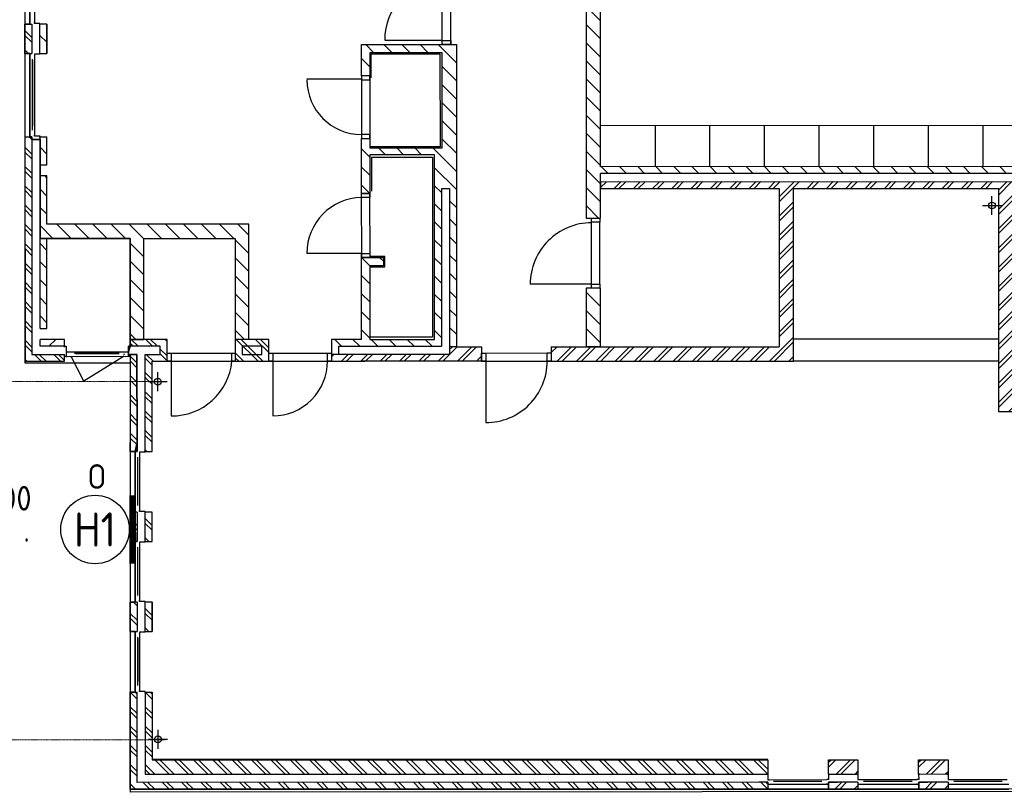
# Model space of a CAD drawing. Header units: metres. Extents: x -270273 to 328371, y -146885 to 591473.
# Tile 4 of 256: x -170841 to -156452, y -46039 to -34775. Entities that reach past the tile are written whole.
import ezdxf
from ezdxf.enums import TextEntityAlignment as Align

# ---------------------------------------------------------------- set-up
doc = ezdxf.new("R2010")
doc.units = ezdxf.units.M
doc.linetypes.add('RI-AWZI_TERREINRIOLERING', pattern=[19.8, 6, -1.8, 2.4, -1.8, 1.8, -1.8, 2.4, -1.8])
doc.layers.get('0').update_dxf_attribs({"color": 151})
doc.layers.add('B-ME-IE-VERLICHTING-G', color=253, linetype='Continuous')
doc.layers.add('B-XX-OG-BEBOUWING-G', color=1, linetype='Continuous')
doc.layers.add('B-XX-RI-AWZI_TERREINRIOLERING-G', color=211, linetype='RI-AWZI_TERREINRIOLERING', lineweight=18)
doc.styles.add('BURO-018', font='Isocp.shx', dxfattribs={"height": 360})
doc.styles.add('BURO-025', font='Isocp.shx', dxfattribs={"height": 500})

# ---------------------------------------------------------------- blocks, each defined once
blk = doc.blocks.new('E00172')
at = {"color": 0, "linetype": 'Continuous', "const_width": 0.5}
blk.add_lwpolyline([(-2.5, 0.75), (2.5, 0.75)], dxfattribs=at)
at = {"color": 0, "linetype": 'Continuous'}
blk.add_circle((0, 3.5), 2.5, dxfattribs=at)
at = {"color": 0, "linetype": 'Continuous', "style": 'BURO-018'}
for tag, p in [('E_GKAST', (0, 11.5)), ('E_GROEP', (0, 8.5)), ('E_SGROEP', (4.5, 8.5)), ('E_ARMCODE', (0, 3.5)), ('E_SLET', (4.5, 2.5))]:
    blk.add_attdef(tag, text='', height=1.8, dxfattribs=at).set_placement(p, align=Align.MIDDLE)

msp = doc.modelspace()

# ---------------------------------------------------------------- hatches: boundary and pattern name
at = {"layer": 'B-XX-OG-BEBOUWING-G'}
h = msp.add_hatch(dxfattribs=at)
h.set_pattern_fill('T,_O', color=256, scale=59.852362, angle=90.01238424)
h.set_pattern_definition([(135.0124, (-158309.58, -34868.81), (-132.228, -132.285), [])])
h.paths.add_polyline_path([(-162353.9962, -37673.85), (-162354.1368, -37023.296), (-154054.6094, -37021.5021), (-154054.631, -36921.7481), (-162354.1583, -36923.5421), (-162355.2084, -32065.5254), (-162564.6916, -32065.5707), (-162563.4794, -37673.8954)])
h = msp.add_hatch(dxfattribs=at)
h.set_pattern_fill('10300013,O', color=256, scale=99753.937, angle=180.01238424)
h.set_pattern_definition([(315.01, (-170713.94, -35054.96), (141.04, 141.1), []), (315.01, (-170643.4, -35054.95), (141.04, 141.1), [])])
h.paths.add_polyline_path([(-170763.773, -35269.4443), (-170664.019, -35269.4228), (-170664.1117, -34840.4809), (-170763.8657, -34840.5024)])
h = msp.add_hatch(dxfattribs=at)
h.set_pattern_fill('T,_O', color=256, scale=59.852362, angle=90.01238424)
h.set_pattern_definition([(135.01, (-170494.48, -35054.92), (-132.23, -132.28), [])])
h.paths.add_polyline_path([(-170544.3143, -35269.3969), (-170444.5604, -35269.3753), (-170444.6531, -34840.4335), (-170544.407, -34840.455)])
h = msp.add_hatch(dxfattribs=at)
h.set_pattern_fill('T,_O', color=256, scale=59.852362, angle=90.01238424)
h.set_pattern_definition([(135.012, (-165371.61, -37403.38), (-132.228, -132.285), [])])
h.paths.add_polyline_path([(-165726.1287, -35594.7855), (-165726.2012, -35259.1109), (-164668.8095, -35258.8824), (-164668.5089, -36649.7189), (-165725.9006, -36649.9475), (-165725.9303, -36512.5217), (-165845.6351, -36512.5475), (-165845.4618, -37314.0679), (-165725.7571, -37314.042), (-165725.8791, -36749.7014), (-164778.2167, -36749.4966), (-164777.6335, -39447.8406), (-165725.2958, -39448.0453), (-165725.5287, -38370.7029), (-165526.0208, -38370.6597), (-165526.0467, -38250.955), (-165845.2593, -38251.024), (-165845.0006, -39448.0713), (-166084.41, -39448.123), (-166283.9179, -39448.1661), (-166283.8704, -39667.6248), (-166184.1165, -39667.6032), (-166184.1424, -39547.8985), (-164677.858, -39547.5729), (-164678.356, -37243.257), (-164558.6513, -37243.2311), (-164558.1511, -39557.5224), (-164458.3971, -39557.5009), (-164459.3521, -35139.1324), (-165845.9318, -35139.4321), (-165845.8334, -35594.8113)])
h = msp.add_hatch(dxfattribs=at)
h.set_pattern_fill('10300013,O', color=256, scale=99753.937, angle=180.01238424)
h.set_pattern_definition([(315.012, (-170473.87, -38127.33), (141.043, 141.104), []), (315.012, (-170403.33, -38127.32), (141.043, 141.104), [])])
h.paths.add_polyline_path([(-170663.0682, -39668.5713), (-170663.756, -36486.4208), (-170763.5099, -36486.4423), (-170762.8005, -39768.3468), (-170184.2277, -39768.2218), (-170184.2493, -39668.4678)])
h = msp.add_hatch(dxfattribs=at)
h.set_pattern_fill('T,_O', color=256, scale=59.852362, angle=270.01238424)
h.set_pattern_definition([(315.01, (-170494.13, -36690.88), (132.23, 132.28), [])])
h.paths.add_polyline_path([(-170444.2973, -36486.3734), (-170544.0512, -36486.3949), (-170543.9628, -36895.3861), (-170444.2089, -36895.3645)])
h = msp.add_hatch(dxfattribs=at)
h.set_pattern_fill('T,_O', color=256, scale=59.852362, angle=90.01238424)
h.set_pattern_definition([(135.012, (-169017.43, -38251.71), (-132.228, -132.285), [])])
h.paths.add_polyline_path([(-170543.4454, -39289.4805), (-170443.6914, -39289.4589), (-170443.976, -37972.707), (-169226.978, -37972.4439), (-169226.6589, -39448.8022), (-169027.1511, -39448.759), (-169027.4702, -37972.4008), (-167690.7675, -37972.1119), (-167690.4483, -39448.4701), (-167490.9405, -39448.427), (-167491.3049, -37762.5855), (-170444.0213, -37763.2237), (-170444.1744, -37054.9708), (-170543.9283, -37054.9923), (-170543.7731, -37773.2207)])
h = msp.add_hatch(dxfattribs=at)
h.set_pattern_fill('10300013,O', color=256, scale=99753.937, angle=270.01238424)
h.set_pattern_definition([(45.0124, (-157924.91, -39007.44), (-141.104, 141.043), []), (45.0124, (-157924.93, -38936.9), (-141.104, 141.043), [])])
h.paths.add_polyline_path([(-159530.5075, -39765.919), (-159531.053, -37242.1445), (-156538.435, -37241.4976), (-156537.7299, -40503.4513), (-152986.4898, -40502.6837), (-152986.41, -40871.7732), (-152776.9268, -40871.728), (-152777.1165, -39993.8933), (-152876.8705, -39993.9149), (-152876.8058, -40293.1767), (-156328.2919, -40293.9227), (-156328.9517, -37241.4523), (-152877.4656, -37240.7063), (-152877.2758, -38118.5409), (-152777.5219, -38118.5194), (-152777.7332, -37140.9308), (-162354.1109, -37143.0007), (-162354.0893, -37242.7546), (-159740.5363, -37242.1897), (-159740.036, -39556.481), (-163072.3726, -39557.2013), (-163072.3273, -39766.6845)])
h = msp.add_hatch(dxfattribs=at)
h.set_pattern_fill('T,_O', color=256, scale=59.852362, angle=90.01238424)
h.set_pattern_definition([(135.01, (-162458.42, -39129.2), (-132.23, -132.285), [])])
h.paths.add_polyline_path([(-162563.0724, -39557.0912), (-162353.5891, -39557.0459), (-162353.7741, -38701.3156), (-162563.2573, -38701.3609)])
h = msp.add_hatch(dxfattribs=at)
h.set_pattern_fill('T,_O', color=256, scale=59.852362, angle=180.01238424)
h.set_pattern_definition([(225.01, (-170363.84, -39498.92), (132.28, -132.23), [])])
h.paths.add_polyline_path([(-170543.4109, -39449.0868), (-170543.3893, -39548.8407), (-170184.2752, -39548.7631), (-170184.2967, -39449.0091)])
h = msp.add_hatch(dxfattribs=at)
h.set_pattern_fill('10300013,O', color=256, scale=99753.937, angle=360.01238424)
h.set_pattern_definition([(135.012, (-168957.15, -40266.73), (-141.043, -141.104), []), (135.012, (-169027.68, -40266.74), (-141.043, -141.104), [])])
h.paths.add_polyline_path([(-168907.3773, -39767.9457), (-168687.9187, -39767.8983), (-168687.9877, -39448.6857), (-168907.4463, -39448.7332), (-169226.6589, -39448.8022), (-169226.6374, -39548.5561), (-168787.7201, -39548.4612), (-168787.6942, -39668.166), (-169007.1528, -39668.2134), (-169006.8467, -41084.7193), (-168907.0927, -41084.6977)])
h = msp.add_hatch(dxfattribs=at)
h.set_pattern_fill('10300013,O', color=256, scale=99753.937, angle=360.01238424)
h.set_pattern_definition([(135.01, (-167446.02, -39608.02), (-141.04, -141.1), []), (135.01, (-167516.55, -39608.04), (-141.04, -141.1), [])])
h.paths.add_polyline_path([(-167201.6541, -39448.3645), (-167490.9405, -39448.427), (-167690.4483, -39448.4701), (-167690.3793, -39767.6827), (-167201.5851, -39767.5771)])
h = msp.add_hatch(dxfattribs=at)
h.set_pattern_fill('10300013,O', color=256, scale=99753.937, angle=90.01238424)
h.set_pattern_definition([(225.012, (-165186.86, -39662.4), (141.104, -141.043), []), (225.012, (-165186.84, -39732.94), (141.104, -141.043), [])])
h.paths.add_polyline_path([(-164458.3971, -39557.5009), (-164558.1511, -39557.5224), (-164558.1274, -39667.2517), (-166283.8704, -39667.6248), (-166283.8489, -39767.3787), (-165795.0546, -39767.2731), (-164089.8174, -39766.9045), (-164089.8627, -39557.4212)])
h = msp.add_hatch(dxfattribs=at)
h.set_pattern_fill('10300013,O', color=256, scale=99753.937, angle=180.01238424)
h.set_pattern_definition([(315.012, (-169176.58, -40376.5), (141.043, 141.104), []), (315.012, (-169106.05, -40376.49), (141.043, 141.104), [])])
h.paths.add_polyline_path([(-169226.3053, -41084.7667), (-169126.5514, -41084.7451), (-169126.8576, -39668.2393), (-169226.6115, -39668.2608)])
h = msp.add_hatch(dxfattribs=at)
h.set_pattern_fill('10300013,O', color=256, scale=99753.937, angle=180.01238424)
h.set_pattern_definition([(315.01, (-169176.2, -42187.04), (141.04, 141.1), []), (315.01, (-169105.65, -42187.02), (141.04, 141.1), [])])
h.paths.add_polyline_path([(-169226.0207, -42401.5186), (-169126.2668, -42401.4971), (-169126.3595, -41972.5551), (-169226.1134, -41972.5767)])
h = msp.add_hatch(dxfattribs=at)
h.set_pattern_fill('10300013,O', color=256, scale=99753.937, angle=180.01238424)
h.set_pattern_definition([(315.01, (-168956.73, -42186.99), (141.04, 141.1), []), (315.01, (-168886.2, -42186.97), (141.04, 141.1), [])])
h.paths.add_polyline_path([(-169006.5621, -42401.4712), (-168906.8081, -42401.4496), (-168906.9008, -41972.5077), (-169006.6548, -41972.5293)])
h = msp.add_hatch(dxfattribs=at)
h.set_pattern_fill('10300013,O', color=256, scale=99753.937, angle=360.01238424)
h.set_pattern_definition([(135.01, (-169175.9, -43503.79), (-141.04, -141.1), []), (135.01, (-169246.44, -43503.8), (-141.04, -141.1), [])])
h.paths.add_polyline_path([(-169225.7361, -43718.2705), (-169125.9822, -43718.249), (-169126.0749, -43289.3071), (-169225.8288, -43289.3287)])
h = msp.add_hatch(dxfattribs=at)
h.set_pattern_fill('10300013,O', color=256, scale=99753.937, angle=180.01238424)
h.set_pattern_definition([(315.01, (-168956.45, -43503.74), (141.04, 141.1), []), (315.01, (-168885.91, -43503.73), (141.04, 141.1), [])])
h.paths.add_polyline_path([(-169006.2775, -43718.2232), (-168906.5235, -43718.2016), (-168906.6162, -43289.2597), (-169006.3702, -43289.2812)])
h = msp.add_hatch(dxfattribs=at)
h.set_pattern_fill('10300013,O', color=256, scale=99753.937, angle=180.01238424)
h.set_pattern_definition([(315.0124, (-164566.88, -45313.33), (141.043, 141.104), []), (315.0124, (-164496.35, -45313.31), (141.043, 141.104), [])])
h.paths.add_polyline_path([(-169125.5057, -45922.8109), (-169125.7903, -44606.059), (-169225.5442, -44606.0806), (-169225.238, -46022.5865), (-159908.2205, -46020.5726), (-159908.2421, -45920.8187)])
h = msp.add_hatch(dxfattribs=at)
h.set_pattern_fill('10300013,O', color=256, scale=99753.937, angle=180.01238424)
h.set_pattern_definition([(315.0124, (-164457.18, -45203.57), (141.043, 141.104), []), (315.0124, (-164386.64, -45203.56), (141.043, 141.104), [])])
h.paths.add_polyline_path([(-169005.8268, -45803.0804), (-159908.268, -45801.114), (-159908.3133, -45591.6307), (-168906.1182, -45593.5755), (-168906.3316, -44606.0116), (-169006.0856, -44606.0332)])
h = msp.add_hatch(dxfattribs=at)
h.set_pattern_fill('10300013,O', color=256, scale=99753.937, angle=90.01238424)
h.set_pattern_definition([(225.01, (-158806, -45696.13), (141.1, -141.04), []), (225.01, (-158806, -45766.67), (141.1, -141.04), [])])
h.paths.add_polyline_path([(-159020.5032, -45591.4388), (-159020.458, -45800.9221), (-158591.516, -45800.8293), (-158591.5613, -45591.3461)])
h = msp.add_hatch(dxfattribs=at)
h.set_pattern_fill('10300013,O', color=256, scale=99753.937, angle=90.01238424)
h.set_pattern_definition([(225.01, (-157489.26, -45695.85), (141.1, -141.04), []), (225.01, (-157489.24, -45766.39), (141.1, -141.04), [])])
h.paths.add_polyline_path([(-157703.7513, -45591.1542), (-157703.706, -45800.6375), (-157274.7641, -45800.5448), (-157274.8094, -45591.0615)])
h = msp.add_hatch(dxfattribs=at)
h.set_pattern_fill('10300013,O', color=256, scale=99753.937, angle=270.01238424)
h.set_pattern_definition([(45.01, (-158805.95, -45970.46), (-141.1, 141.04), []), (45.01, (-158805.97, -45899.92), (-141.1, 141.04), [])])
h.paths.add_polyline_path([(-159020.4321, -45920.6268), (-159020.4105, -46020.3808), (-158591.4686, -46020.288), (-158591.4902, -45920.5341)])
h = msp.add_hatch(dxfattribs=at)
h.set_pattern_fill('10300013,O', color=256, scale=99753.937, angle=270.01238424)
h.set_pattern_definition([(45.01, (-157489.2, -45970.17), (-141.1, 141.04), []), (45.01, (-157489.21, -45899.64), (-141.1, 141.04), [])])
h.paths.add_polyline_path([(-157703.6802, -45920.3422), (-157703.6586, -46020.0961), (-157274.7167, -46020.0034), (-157274.7382, -45920.2495)])

# ---------------------------------------------------------------- linework, layer by layer
for p, q in [((-162564.6916, -32065.5707), (-162563.4794, -37673.8954)), ((-162354.1583, -36923.5421), (-162355.2084, -32065.5254)), ((-170691.8285, -33623.4888), (-170691.5655, -34840.4868)), ((-170691.5655, -34840.4868), (-170691.8285, -33623.4888)), ((-170626.9886, -33648.4133), (-170626.7363, -34815.5343)), ((-164668.8354, -35139.1777), (-164669.0467, -34161.5891)), ((-164539.1553, -35139.1497), (-164539.3666, -34161.5611)), ((-170691.5701, -34819.2133), (-170691.5727, -34806.9748)), ((-170626.7331, -34830.4974), (-170626.7363, -34815.5343)), ((-170763.8657, -34840.5024), (-170664.1117, -34840.4809)), ((-170763.8657, -34840.5024), (-170691.5655, -34840.4868)), ((-170763.8657, -34840.5024), (-170763.773, -35269.4443)), ((-170763.773, -35269.4443), (-170763.8657, -34840.5024)), ((-170664.1117, -34840.4809), (-170664.019, -35269.4228)), ((-170544.4092, -34830.4796), (-170626.7331, -34830.4974)), ((-170557.1752, -34840.4578), (-170544.407, -34840.455)), ((-170544.407, -34840.455), (-170544.4092, -34830.4796)), ((-170444.6531, -34840.4335), (-170544.407, -34840.455)), ((-170544.3143, -35269.3969), (-170544.407, -34840.455)), ((-170444.6531, -34840.4335), (-170444.5604, -35269.3753)), ((-170444.5604, -35269.3753), (-170444.6531, -34840.4335)), ((-164668.8484, -35079.3253), (-165506.7814, -35079.5064)), ((-165845.9318, -35139.4321), (-164459.3521, -35139.1324)), ((-165845.8334, -35594.8113), (-165845.9318, -35139.4321)), ((-164459.3521, -35139.1324), (-164458.3971, -39557.5009)), ((-170763.773, -35269.4443), (-170664.019, -35269.4228)), ((-170691.4727, -35269.4287), (-170763.773, -35269.4443)), ((-170691.4727, -35269.4287), (-170691.2097, -36486.4267)), ((-170691.2097, -36486.4267), (-170691.4727, -35269.4287)), ((-170691.4682, -35290.7023), (-170691.4655, -35302.9408)), ((-170651.6333, -36389.4471), (-170651.8574, -35352.9686)), ((-170651.8545, -35366.3913), (-170651.6469, -36326.8301)), ((-170544.3121, -35279.3723), (-170626.6361, -35279.3901)), ((-170626.6361, -35279.3901), (-170626.6328, -35294.3532)), ((-170626.6328, -35294.3532), (-170626.3806, -36461.4742)), ((-170557.0825, -35269.3997), (-170544.3143, -35269.3969)), ((-170544.3143, -35269.3969), (-170444.5604, -35269.3753)), ((-170544.3143, -35269.3969), (-170544.3121, -35279.3723)), ((-164668.8095, -35258.8824), (-165726.2012, -35259.1109)), ((-165726.2012, -35259.1109), (-165726.1287, -35594.7855)), ((-164668.5089, -36649.7189), (-164668.8095, -35258.8824)), ((-165845.8226, -35644.6883), (-166643.8541, -35644.8608)), ((-165726.1287, -35594.7855), (-165845.8334, -35594.8113)), ((-165845.829, -35615.2734), (-165845.6351, -36512.5475)), ((-165726.1243, -35615.2476), (-165725.9303, -36512.5217)), ((-154004.8834, -36323.2137), (-162354.2877, -36325.0184)), ((-161556.2562, -36324.8459), (-161556.1269, -36923.3695)), ((-160758.2248, -36324.6734), (-160758.0954, -36923.197)), ((-159960.1933, -36324.501), (-159960.0639, -36923.0245)), ((-159162.1618, -36324.3285), (-159162.0324, -36922.8521)), ((-158364.1303, -36324.156), (-158364.001, -36922.6796)), ((-157566.0988, -36323.9835), (-157565.9695, -36922.5071)), ((-156768.0674, -36323.811), (-156767.938, -36922.3346)), ((-170763.5099, -36486.4423), (-170762.8005, -39768.3468)), ((-170691.2143, -36465.1532), (-170691.2169, -36452.9147)), ((-170663.756, -36486.4208), (-170691.2097, -36486.4267)), ((-170663.7469, -36528.3175), (-170663.756, -36486.4208)), ((-170544.0422, -36528.2916), (-170663.7469, -36528.3175)), ((-170626.3773, -36476.4373), (-170626.3806, -36461.4742)), ((-170544.0534, -36476.4195), (-170626.3773, -36476.4373)), ((-170556.8195, -36486.3977), (-170544.0512, -36486.3949)), ((-170544.0512, -36486.3949), (-170544.0534, -36476.4195)), ((-170543.9628, -36895.3861), (-170544.0512, -36486.3949)), ((-170543.73, -37972.7286), (-170544.0422, -36528.2916)), ((-170444.2089, -36895.3645), (-170444.2973, -36486.3734)), ((-165845.6351, -36512.5475), (-165725.9303, -36512.5217)), ((-165845.4618, -37314.0679), (-165845.6351, -36512.5475)), ((-165725.9303, -36512.5217), (-165725.9006, -36649.9475)), ((-165725.9006, -36649.9475), (-164668.5089, -36649.7189)), ((-164778.2167, -36749.4966), (-165725.8791, -36749.7014)), ((-165725.8791, -36749.7014), (-165725.7571, -37314.042)), ((-164777.6335, -39447.8406), (-164778.2167, -36749.4966)), ((-170543.9628, -36895.3861), (-170444.2089, -36895.3645)), ((-154054.631, -36921.7481), (-162354.1583, -36923.5421)), ((-170543.9283, -37054.9923), (-170444.1744, -37054.9708)), ((-170543.7731, -37773.2207), (-170543.9283, -37054.9923)), ((-170444.0213, -37763.2237), (-170444.1744, -37054.9708)), ((-154054.6094, -37021.5021), (-162354.1368, -37023.296)), ((-162353.9962, -37673.85), (-162354.1368, -37023.296)), ((-164678.356, -37243.257), (-164558.6513, -37243.2311)), ((-164678.356, -37243.257), (-164677.858, -39547.5729)), ((-164558.6513, -37243.2311), (-164558.1511, -39557.5224)), ((-162354.1109, -37143.0007), (-152777.7332, -37140.9308)), ((-162354.1109, -37143.0007), (-162354.0893, -37242.7546)), ((-162354.0893, -37242.7546), (-159740.5363, -37242.1897)), ((-159740.5363, -37242.1897), (-159740.036, -39556.481)), ((-159531.053, -37242.1445), (-156538.435, -37241.4976)), ((-159530.5075, -39765.919), (-159531.053, -37242.1445)), ((-156538.435, -37241.4976), (-156537.7299, -40503.4513)), ((-165848.8676, -37327.7093), (-165845.2593, -38251.024)), ((-165725.7571, -37314.042), (-165845.4618, -37314.0679)), ((-165729.1628, -37327.6834), (-165725.5546, -38250.9982)), ((-156633.1174, -37629.0243), (-156633.1771, -37352.7816)), ((-156771.2686, -37490.9328), (-156495.0259, -37490.8731)), ((-162563.4794, -37673.8954), (-162353.9962, -37673.85)), ((-170543.4454, -39289.4805), (-170543.7731, -37773.2207)), ((-167491.3049, -37762.5855), (-170444.0213, -37763.2237)), ((-167490.9405, -39448.427), (-167491.3049, -37762.5855)), ((-162483.4671, -38641.4913), (-162483.6633, -37733.7305)), ((-162363.7624, -38641.4654), (-162363.9586, -37733.7046)), ((-169226.978, -37972.4439), (-170543.73, -37972.7286)), ((-170443.976, -37972.707), (-169226.978, -37972.4439)), ((-170443.6914, -39289.4589), (-170443.976, -37972.707)), ((-169226.978, -37972.4439), (-169226.6589, -39448.8022)), ((-169226.6589, -39448.8022), (-169226.978, -37972.4439)), ((-169027.4702, -37972.4008), (-167690.7675, -37972.1119)), ((-169027.1511, -39448.759), (-169027.4702, -37972.4008)), ((-167690.7675, -37972.1119), (-167690.4483, -39448.4701)), ((-165845.2722, -38191.1717), (-166643.3037, -38191.3442)), ((-165845.2593, -38251.024), (-165526.0467, -38250.955)), ((-165845.0006, -39448.0713), (-165845.2593, -38251.024)), ((-165526.0467, -38250.955), (-165526.0208, -38370.6597)), ((-165526.0208, -38370.6597), (-165725.5287, -38370.7029)), ((-165725.5287, -38370.7029), (-165725.2958, -39448.0453)), ((-162483.4671, -38641.4913), (-163381.2525, -38641.6853)), ((-162353.7741, -38701.3156), (-162563.2573, -38701.3609)), ((-162563.2573, -38701.3609), (-162563.0724, -39557.0912)), ((-162353.5891, -39557.0459), (-162353.7741, -38701.3156)), ((-170543.4454, -39289.4805), (-170443.6914, -39289.4589)), ((-170184.2967, -39449.0091), (-170543.4109, -39449.0868)), ((-170543.3893, -39548.8407), (-170543.4109, -39449.0868)), ((-170184.2752, -39548.7631), (-170543.3893, -39548.8407)), ((-170184.2752, -39548.7631), (-170184.2967, -39449.0091)), ((-170184.2752, -39548.7631), (-170159.3367, -39548.7577)), ((-170184.2724, -39561.5313), (-170184.2752, -39548.7631)), ((-170159.3367, -39548.7577), (-170159.3189, -39631.0816)), ((-169226.6374, -39548.5561), (-169251.5759, -39548.5615)), ((-169251.5759, -39548.5615), (-169226.6374, -39548.5561)), ((-169251.5759, -39548.5615), (-169251.5581, -39630.8854)), ((-169251.5581, -39630.8854), (-169251.5759, -39548.5615)), ((-169027.1511, -39448.759), (-169226.6589, -39448.8022)), ((-169226.6589, -39448.8022), (-169027.1511, -39448.759)), ((-169226.6374, -39548.5561), (-169226.6589, -39448.8022)), ((-168787.7201, -39548.4612), (-169226.6374, -39548.5561)), ((-169226.6346, -39561.3244), (-169226.6374, -39548.5561)), ((-168787.6942, -39668.166), (-168787.7201, -39548.4612)), ((-167490.9405, -39448.427), (-167690.4483, -39448.4701)), ((-167490.9405, -39448.427), (-167690.4483, -39448.4701)), ((-167690.4483, -39448.4701), (-167690.3793, -39767.6827)), ((-167201.6541, -39448.3644), (-167490.9405, -39448.427)), ((-167201.5851, -39767.5771), (-167201.6541, -39448.3644)), ((-166184.1424, -39547.8985), (-164677.858, -39547.5729)), ((-166184.1424, -39547.8985), (-166184.1165, -39667.6032)), ((-165725.2958, -39448.0453), (-164777.6335, -39447.8406)), ((-164458.3971, -39557.5009), (-164558.1511, -39557.5224)), ((-164458.3971, -39557.5009), (-164558.1511, -39557.5224)), ((-164558.1511, -39557.5224), (-164558.1274, -39667.2517)), ((-164458.3971, -39557.5009), (-164089.8627, -39557.4212)), ((-164089.8627, -39557.4212), (-164089.8174, -39766.9045)), ((-163072.3726, -39557.2013), (-159740.036, -39556.481)), ((-163072.3726, -39557.2013), (-163072.3273, -39766.6845)), ((-162353.5891, -39557.0459), (-162563.0724, -39557.0912)), ((-156537.9584, -39446.0596), (-159530.5765, -39446.7064)), ((-170663.0682, -39668.5713), (-170184.2493, -39668.4678)), ((-170184.2277, -39768.2218), (-170184.2493, -39668.4678)), ((-170184.2433, -39695.9271), (-169226.6056, -39695.72)), ((-170162.9698, -39695.917), (-170150.7313, -39695.9143)), ((-170159.3189, -39631.0871), (-169251.5581, -39630.8909)), ((-170159.3065, -39688.4187), (-170159.3167, -39641.2468)), ((-170159.3065, -39688.4187), (-170159.3167, -39641.2468)), ((-170100.3668, -39631.0744), (-170088.1283, -39631.0717)), ((-170100.3528, -39695.9089), (-170088.1143, -39695.9063)), ((-169905.7611, -40060.7843), (-170089.924, -39695.9067)), ((-169386.2022, -39656.1573), (-170038.0865, -39656.2982)), ((-170024.6638, -39656.2952), (-169386.2022, -39656.1573)), ((-169312.781, -39695.7387), (-169905.7611, -40060.7843)), ((-169310.5015, -39670.7997), (-169322.74, -39670.8024)), ((-169247.8791, -39695.7192), (-169260.1176, -39695.7218)), ((-169251.5559, -39641.0505), (-169251.5581, -39630.8854)), ((-169251.5457, -39688.2225), (-169251.5559, -39641.0505)), ((-169251.5457, -39688.2225), (-169251.5559, -39641.0505)), ((-169226.6072, -39688.2116), (-169251.5457, -39688.2225)), ((-169126.8576, -39668.2393), (-169226.6115, -39668.2608)), ((-169126.8576, -39668.2393), (-169226.6115, -39668.2608)), ((-169226.6115, -39668.2608), (-169226.6072, -39688.2116)), ((-169126.8576, -39668.2393), (-169126.5514, -41084.7451)), ((-169126.5796, -40954.0457), (-169126.8576, -39668.2393)), ((-169007.1528, -39668.2134), (-168787.6942, -39668.166)), ((-169006.8467, -41084.7193), (-169007.1528, -39668.2134)), ((-168687.9446, -39648.1936), (-167690.4052, -39647.978)), ((-167201.6109, -39647.8724), (-166283.8747, -39647.674)), ((-164558.1274, -39667.2517), (-166283.8704, -39667.6248)), ((-166184.1165, -39667.6032), (-166283.8704, -39667.6248)), ((-164089.8433, -39647.1998), (-163072.3532, -39646.9798)), ((-170762.8005, -39768.3468), (-170184.2277, -39768.2218)), ((-168687.9187, -39767.8983), (-167690.3793, -39767.6827)), ((-168628.0663, -39767.8854), (-168627.8938, -40565.9169)), ((-167690.3793, -39767.6827), (-167201.5851, -39767.5771)), ((-167201.5851, -39767.5771), (-166283.8489, -39767.3787)), ((-167141.7327, -39767.5641), (-167141.5602, -40565.5956)), ((-164089.8174, -39766.9045), (-165844.9316, -39767.2838)), ((-164089.8174, -39766.9045), (-163072.3273, -39766.6845)), ((-164029.9651, -39766.8916), (-164029.771, -40664.6769)), ((-163072.3273, -39766.6845), (-159530.5075, -39765.919)), ((-168822.492, -40205.3106), (-168822.5517, -39929.0679)), ((-168684.4005, -40067.1594), (-168960.6432, -40067.2191)), ((-156537.7299, -40503.4513), (-152986.4898, -40502.6837)), ((-169226.3053, -41084.7667), (-169226.3336, -40954.0673)), ((-169154.0051, -41084.7511), (-169126.5796, -40954.0457)), ((-169126.5514, -41084.7451), (-169126.5796, -40954.0457)), ((-169126.5514, -41084.7451), (-169226.3053, -41084.7667)), ((-169154.0051, -41084.7511), (-169153.8132, -41972.5611)), ((-169153.8132, -41972.5611), (-169154.0051, -41084.7511)), ((-169154.0005, -41106.0246), (-169153.9979, -41118.2632)), ((-169006.8445, -41094.6947), (-169089.1684, -41094.7124)), ((-169089.1684, -41094.7124), (-169089.1652, -41109.6756)), ((-169089.1652, -41109.6756), (-169088.9841, -41947.6086)), ((-169019.6149, -41084.722), (-169006.8467, -41084.7193)), ((-169006.8467, -41084.7193), (-169006.8445, -41094.6947)), ((-169114.2369, -41875.5814), (-169114.3897, -41168.291)), ((-169126.3595, -41972.5551), (-169226.1134, -41972.5767)), ((-169126.3595, -41972.5551), (-169226.1134, -41972.5767)), ((-169226.1134, -41972.5767), (-169153.8132, -41972.5611)), ((-169226.1134, -41972.5767), (-169226.0207, -42401.5186)), ((-169226.1134, -41972.5767), (-169226.0852, -42103.2761)), ((-169226.049, -42270.8193), (-169226.1134, -41972.5767)), ((-169153.8178, -41951.2876), (-169153.8205, -41939.049)), ((-169126.3595, -41972.5551), (-169126.2668, -42401.4971)), ((-169126.3595, -41972.5551), (-169126.3312, -42103.2545)), ((-169088.9808, -41962.5717), (-169088.9841, -41947.6086)), ((-169006.6569, -41962.5539), (-169088.9808, -41962.5717)), ((-169019.423, -41972.532), (-169006.6548, -41972.5293)), ((-169006.6548, -41972.5293), (-169006.6569, -41962.5539)), ((-168906.9008, -41972.5077), (-169006.6548, -41972.5293)), ((-169006.5621, -42401.4712), (-169006.6548, -41972.5293)), ((-168906.8081, -42401.4496), (-168906.9008, -41972.5077)), ((-169226.0207, -42401.5186), (-169226.049, -42270.8193)), ((-169226.0207, -42401.5186), (-169226.049, -42270.8193)), ((-169126.2668, -42401.4971), (-169126.295, -42270.7977)), ((-169226.0207, -42401.5186), (-169126.2668, -42401.4971)), ((-169126.2668, -42401.4971), (-169226.0207, -42401.5186)), ((-169153.7205, -42401.503), (-169226.0207, -42401.5186)), ((-169153.7205, -42401.503), (-169153.5286, -43289.313)), ((-169153.5286, -43289.313), (-169153.7205, -42401.503)), ((-169153.7159, -42422.7766), (-169153.7133, -42435.0151)), ((-169006.5599, -42411.4466), (-169088.8838, -42411.4644)), ((-169088.8838, -42411.4644), (-169088.8806, -42426.4275)), ((-169088.8806, -42426.4275), (-169088.6995, -43264.3605)), ((-169019.3303, -42401.474), (-169006.5621, -42401.4712)), ((-169006.5621, -42401.4712), (-168906.8081, -42401.4496)), ((-169006.5621, -42401.4712), (-169006.5599, -42411.4466)), ((-169113.9523, -43192.3334), (-169114.1051, -42485.0429)), ((-169126.0749, -43289.3071), (-169225.8288, -43289.3287)), ((-169126.0749, -43289.3071), (-169225.8288, -43289.3287)), ((-169225.8288, -43289.3287), (-169153.5286, -43289.313)), ((-169225.8288, -43289.3287), (-169225.7361, -43718.2705)), ((-169225.8288, -43289.3287), (-169225.8006, -43420.0281)), ((-169225.7361, -43718.2705), (-169225.8288, -43289.3287)), ((-169153.5332, -43268.0395), (-169153.5359, -43255.801)), ((-169126.0749, -43289.3071), (-169125.9822, -43718.249)), ((-169126.0749, -43289.3071), (-169126.0466, -43420.0065)), ((-169088.6962, -43279.3236), (-169088.6995, -43264.3605)), ((-169006.3723, -43279.3058), (-169088.6962, -43279.3236)), ((-169019.1384, -43289.284), (-169006.3702, -43289.2812)), ((-169006.3702, -43289.2812), (-169006.3723, -43279.3058)), ((-168906.6162, -43289.2597), (-169006.3702, -43289.2812)), ((-169006.2775, -43718.2232), (-169006.3702, -43289.2812)), ((-168906.6162, -43289.2597), (-168906.5235, -43718.2016)), ((-168906.5235, -43718.2016), (-168906.6162, -43289.2597)), ((-169225.7361, -43718.2705), (-169125.9822, -43718.249)), ((-169153.4359, -43718.2549), (-169225.7361, -43718.2705)), ((-169153.4359, -43718.2549), (-169153.244, -44606.0649)), ((-169153.244, -44606.0649), (-169153.4359, -43718.2549)), ((-169153.4313, -43739.5285), (-169153.4287, -43751.767)), ((-169006.2753, -43728.1985), (-169088.5992, -43728.2163)), ((-169088.5992, -43728.2163), (-169088.596, -43743.1794)), ((-169019.0457, -43718.2259), (-169006.2775, -43718.2232)), ((-169006.2775, -43718.2232), (-168906.5235, -43718.2016)), ((-169006.2775, -43718.2232), (-169006.2753, -43728.1985)), ((-169113.6677, -44509.0853), (-169113.8205, -43801.7948)), ((-169113.8176, -43815.2175), (-169113.6812, -44446.4683)), ((-169088.596, -43743.1794), (-169088.4149, -44581.1125)), ((-169153.2486, -44584.7915), (-169153.2513, -44572.5529)), ((-169088.4116, -44596.0755), (-169088.4149, -44581.1125)), ((-169006.0877, -44596.0578), (-169088.4116, -44596.0755)), ((-169006.0856, -44606.0332), (-169006.0877, -44596.0578)), ((-169225.5442, -44606.0806), (-169125.7903, -44606.059)), ((-169225.5442, -44606.0806), (-169153.244, -44606.0649)), ((-169225.238, -46022.5865), (-169225.5442, -44606.0806)), ((-169225.238, -46022.5865), (-169225.5442, -44606.0806)), ((-169125.5057, -45922.8109), (-169125.7903, -44606.059)), ((-169018.8538, -44606.0359), (-169006.0856, -44606.0332)), ((-169006.0856, -44606.0332), (-168906.3316, -44606.0116)), ((-169006.0856, -44606.0332), (-169005.8268, -45803.0804)), ((-168906.3316, -44606.0116), (-168906.1182, -45593.5755)), ((-168821.4219, -45156.1741), (-168821.3621, -45432.4167)), ((-168683.2706, -45294.2655), (-168959.5134, -45294.3253)), ((-168906.1203, -45583.6001), (-159908.3154, -45581.6553)), ((-168906.1182, -45593.5755), (-159908.3133, -45591.6307)), ((-159908.3133, -45591.6307), (-159908.268, -45801.114)), ((-159020.5032, -45591.4388), (-158591.5613, -45591.3461)), ((-159020.458, -45800.9221), (-159020.5032, -45591.4388)), ((-158591.5613, -45591.3461), (-158591.516, -45800.8293)), ((-157703.7513, -45591.1542), (-157274.8094, -45591.0615)), ((-157703.7513, -45591.1542), (-157274.8094, -45591.0615)), ((-157703.706, -45800.6375), (-157703.7513, -45591.1542)), ((-157274.8094, -45591.0615), (-157274.7641, -45800.5448)), ((-169005.8268, -45803.0804), (-159908.268, -45801.114)), ((-159918.2434, -45801.1161), (-159908.268, -45801.114)), ((-159918.2406, -45813.8844), (-159918.2434, -45801.1161)), ((-159908.268, -45801.114), (-159908.2502, -45883.4379)), ((-159908.2502, -45883.4379), (-159883.3117, -45883.4325)), ((-159883.3117, -45883.4325), (-159045.3787, -45883.2514)), ((-159020.4402, -45883.246), (-159045.3787, -45883.2514)), ((-159020.458, -45800.9221), (-158591.516, -45800.8293)), ((-159010.4826, -45800.9199), (-159020.458, -45800.9221)), ((-159020.458, -45800.9221), (-159020.4402, -45883.246)), ((-159010.4798, -45813.6881), (-159010.4826, -45800.9199)), ((-158601.4914, -45800.8315), (-158591.516, -45800.8293)), ((-158601.4887, -45813.5997), (-158601.4914, -45800.8315)), ((-158591.516, -45800.8293), (-158591.4982, -45883.1533)), ((-158591.4982, -45883.1533), (-158566.5598, -45883.1479)), ((-158566.5598, -45883.1479), (-157728.6267, -45882.9668)), ((-157703.6882, -45882.9614), (-157728.6267, -45882.9668)), ((-157703.706, -45800.6375), (-157274.7641, -45800.5448)), ((-157693.7306, -45800.6353), (-157703.706, -45800.6375)), ((-157703.706, -45800.6375), (-157703.6882, -45882.9614)), ((-157693.7279, -45813.4036), (-157693.7306, -45800.6353)), ((-157284.7395, -45800.5469), (-157274.7641, -45800.5448)), ((-157284.7367, -45813.3152), (-157284.7395, -45800.5469)), ((-157274.7641, -45800.5448), (-157274.7463, -45882.8686)), ((-157274.7463, -45882.8686), (-157249.8078, -45882.8632)), ((-157249.8078, -45882.8632), (-156411.8748, -45882.6821)), ((-152556.3556, -46018.9836), (-169225.238, -46022.5865)), ((-159908.2205, -46020.5726), (-169225.238, -46022.5865)), ((-160038.9199, -46020.6009), (-169225.238, -46022.5865)), ((-159908.2421, -45920.8187), (-169125.5057, -45922.8109)), ((-159908.2421, -45920.8187), (-160038.9415, -45920.8469)), ((-159908.2205, -46020.5726), (-160038.9199, -46020.6009)), ((-159908.2205, -46020.5726), (-160038.9199, -46020.6009)), ((-159908.2421, -45920.8187), (-159908.2205, -46020.5726)), ((-159908.2421, -45920.8187), (-159908.2205, -46020.5726)), ((-159908.2362, -45948.2724), (-159020.4262, -45948.0805)), ((-159020.4105, -46020.3808), (-159908.2205, -46020.5726)), ((-159886.9626, -45948.2678), (-159874.7241, -45948.2652)), ((-159117.4058, -45908.5042), (-159824.6963, -45908.657)), ((-159041.6997, -45948.0851), (-159053.9382, -45948.0878)), ((-158591.4902, -45920.5341), (-159020.4321, -45920.6268)), ((-159020.4321, -45920.6268), (-158889.7327, -45920.5985)), ((-159020.4105, -46020.3808), (-159020.4321, -45920.6268)), ((-159020.4321, -45920.6268), (-159020.4105, -46020.3808)), ((-158591.4686, -46020.288), (-159020.4105, -46020.3808)), ((-158722.168, -46020.3163), (-159020.4105, -46020.3808)), ((-159020.4105, -46020.3808), (-158889.7111, -46020.3525)), ((-158591.4902, -45920.5341), (-158722.1896, -45920.5624)), ((-158591.4686, -46020.288), (-158722.168, -46020.3163)), ((-158591.4686, -46020.288), (-158722.168, -46020.3163)), ((-158591.4902, -45920.5341), (-158591.4686, -46020.288)), ((-158591.4902, -45920.5341), (-158591.4686, -46020.288)), ((-158591.4842, -45947.9878), (-157703.6742, -45947.7959)), ((-157703.6586, -46020.0961), (-158591.4686, -46020.288)), ((-158570.2107, -45947.9832), (-158557.9722, -45947.9806)), ((-157800.6539, -45908.2196), (-158507.9443, -45908.3725)), ((-157724.9477, -45947.8005), (-157737.1863, -45947.8032)), ((-157274.7382, -45920.2495), (-157703.6802, -45920.3422)), ((-157703.6802, -45920.3422), (-157572.9808, -45920.314)), ((-157703.6586, -46020.0961), (-157703.6802, -45920.3422)), ((-157703.6802, -45920.3422), (-157703.6586, -46020.0961)), ((-157274.7167, -46020.0034), (-157703.6586, -46020.0961)), ((-157405.4161, -46020.0317), (-157703.6586, -46020.0961)), ((-157703.6586, -46020.0961), (-157572.9592, -46020.0679)), ((-157274.7382, -45920.2495), (-157405.4376, -45920.2777)), ((-157274.7167, -46020.0034), (-157405.4161, -46020.0317)), ((-157274.7167, -46020.0034), (-157405.4161, -46020.0317)), ((-157274.7382, -45920.2495), (-157274.7167, -46020.0034)), ((-157274.7382, -45920.2495), (-157274.7167, -46020.0034)), ((-157274.7323, -45947.7032), (-156386.9223, -45947.5113)), ((-156386.9066, -46019.8115), (-157274.7167, -46020.0034)), ((-157253.4588, -45947.6986), (-157241.2202, -45947.6959)), ((-156483.9019, -45907.9349), (-157191.1924, -45908.0878))]:
    msp.add_line(p, q, dxfattribs=at)
for points in [[(-169787.0596, -20063.8244), (-153607.0599, -20060.3272), (-153603.4114, -36940.3268), (-152513.4114, -36940.0912), (-152511.4408, -46057.091), (-169221.4398, -46063.7028), (-169222.795, -39793.7029), (-170761.561, -39794.0355), (-170765.0515, -29354.036), (-169775.0516, -29353.8221), (-169787.0596, -20063.8244)], [(-169787.0596, -20063.8244), (-153607.0599, -20060.3272), (-153603.4114, -36940.3268), (-152513.4114, -36940.0912), (-152511.4408, -46057.091), (-169221.4398, -46063.7028), (-169222.795, -39793.7029), (-170761.561, -39794.0355), (-170765.0515, -29354.036), (-169775.0516, -29353.8221), (-169787.0596, -20063.8244)], [(-170691.8285, -33623.4888), (-170691.5655, -34840.4868), (-170763.8657, -34840.5024), (-170763.773, -35269.4443), (-170691.4727, -35269.4287), (-170691.2097, -36486.4267), (-170663.756, -36486.4208), (-170663.7469, -36528.3175), (-170544.0422, -36528.2916), (-170543.73, -37972.7286), (-169226.978, -37972.4439), (-169226.6589, -39448.8022), (-169226.6374, -39548.5561), (-169251.5581, -39630.8854), (-169251.55, -39668.2662), (-169126.8576, -39668.2393), (-169126.5796, -40954.0457), (-169154.0051, -41084.7511), (-169153.8132, -41972.5611), (-169226.1134, -41972.5767), (-169226.049, -42270.8193), (-169226.0207, -42401.5186), (-169153.7205, -42401.503), (-169153.5286, -43289.313), (-169225.8288, -43289.3287), (-169225.7361, -43718.2705), (-169153.4359, -43718.2549), (-169153.244, -44606.0649), (-169225.5442, -44606.0806), (-169225.238, -46022.5865), (-160038.9199, -46020.6009), (-159908.2205, -46020.5726), (-159020.4105, -46020.3808), (-158722.168, -46020.3163), (-158591.4686, -46020.288), (-157703.6586, -46020.0961), (-157405.4161, -46020.0317), (-157274.7167, -46020.0034), (-156386.9066, -46019.8115)], [(-170444.5604, -35269.3753), (-170444.6531, -34840.4335)], [(-165704.4739, -35624.6335), (-165704.5493, -35275.5966), (-164698.8874, -35275.3792), (-164698.5938, -36634.0772), (-165720.1129, -36634.298), (-165720.1494, -36465.4983)], [(-170763.5099, -36486.4423), (-170663.756, -36486.4208), (-170663.0682, -39668.5713)], [(-170544.0512, -36486.3949), (-170444.2973, -36486.3734)], [(-165695.0093, -37282.5561), (-165695.1168, -36785.0132), (-164807.1129, -36784.8212), (-164806.5443, -39415.5173), (-165718.3339, -39415.7144), (-165718.5559, -38388.5548), (-165504.4837, -38388.5085), (-165504.5162, -38237.7883), (-165718.5885, -38237.8345)], [(-169006.8467, -41084.7193), (-168907.0927, -41084.6977), (-168907.3773, -39767.9457), (-168687.9187, -39767.8983), (-168687.9877, -39448.6857), (-168907.4463, -39448.7332), (-169226.6589, -39448.8022), (-169226.6374, -39548.5561)], [(-165845.0006, -39448.0713), (-166084.41, -39448.123), (-166283.9179, -39448.1661), (-166283.9179, -39448.1661), (-166283.8704, -39667.6248)], [(-169226.6115, -39668.2608), (-169226.3053, -41084.7667), (-169126.5514, -41084.7451)], [(-166283.8704, -39667.6248), (-166283.8489, -39767.3787), (-165795.0546, -39767.2731)], [(-156537.8894, -39765.2721), (-159530.5075, -39765.919)]]:
    msp.add_lwpolyline(points, dxfattribs=at)
for points in [[(-164668.8484, -35079.3253), (-164539.1682, -35079.2972), (-164539.1553, -35139.1497), (-164668.8354, -35139.1777)], [(-165845.8205, -35654.6637), (-165726.1158, -35654.6379), (-165726.1287, -35594.7855), (-165845.8334, -35594.8113)], [(-165845.6351, -36512.5475), (-165725.9303, -36512.5217), (-165725.9433, -36452.6693), (-165845.648, -36452.6952)], [(-165725.7442, -37373.8944), (-165845.4489, -37373.9202), (-165845.4618, -37314.0679), (-165725.7571, -37314.042)], [(-162483.6763, -37673.8781), (-162363.9716, -37673.8522), (-162363.9586, -37733.7046), (-162483.6633, -37733.7305)], [(-165725.5546, -38250.9982), (-165845.2593, -38251.024), (-165845.2722, -38191.1717), (-165725.5675, -38191.1458)], [(-162483.4671, -38641.4913), (-162363.7624, -38641.4654), (-162363.7495, -38701.3178), (-162483.4542, -38701.3436)], [(-167590.6728, -39548.2025), (-167590.647, -39667.9072), (-167301.3606, -39667.8447), (-167301.3864, -39548.14), (-167490.9189, -39548.1809)], [(-168628.0922, -39648.1806), (-168628.0663, -39767.8854), (-168687.9187, -39767.8983), (-168687.9446, -39648.1936)], [(-167690.4052, -39647.978), (-167690.3793, -39767.6827), (-167740.2563, -39767.6935), (-167740.2822, -39647.9888)], [(-167141.7586, -39647.8594), (-167141.7327, -39767.5641), (-167201.5851, -39767.5771), (-167201.6109, -39647.8724)], [(-166283.8747, -39647.674), (-166283.8489, -39767.3787), (-166343.7012, -39767.3916), (-166343.7271, -39647.6869)], [(-164029.9909, -39647.1868), (-164029.9651, -39766.8916), (-164089.8174, -39766.9045), (-164089.8433, -39647.1998)], [(-163072.3532, -39646.9798), (-163072.3273, -39766.6845), (-163132.1796, -39766.6974), (-163132.2055, -39646.9927)]]:
    msp.add_lwpolyline(points, close=True, dxfattribs=at)
for centre in [(-156633.1473, -37490.9029), (-168822.5218, -40067.1892), (-168821.392, -45294.2954)]:
    msp.add_circle(centre, 49.877, dxfattribs=at)
for centre, radius, start, end in [((-164667.3841, -35060.6315), 839.444, 90.1125487, 180.59024191), ((-165845.8205, -35654.6637), 798.0315, 180.01323431, 270.01232832), ((-165828.6748, -38188.3818), 814.6343, 91.17983813, 180.20666241), ((-162483.4671, -38641.4913), 897.7854, 90.01232832, 180.01323431), ((-170175.7481, -39704.8854), 7.5341, 56.22280921, 179.44044862), ((-170174.5654, -39707.1257), 7.5341, 56.22280921, 179.44044862), ((-169236.2787, -39706.9229), 7.5341, 0.58334484, 123.80186186), ((-169235.0969, -39704.6821), 7.5341, 0.58334484, 123.80186186), ((-168615.5201, -39687.0312), 878.9728, 269.19361753, 354.73410084), ((-167141.7327, -39767.5641), 798.0315, 270.01232832, 0.01323431), ((-164029.9651, -39766.8916), 897.7854, 270.01232832, 0.01323431)]:
    msp.add_arc(centre, radius, start, end, dxfattribs=at)
at = {"layer": 'B-XX-RI-AWZI_TERREINRIOLERING-G'}
for points in [[(-168714.3981, -40061.7097), (-171526.0644, -40062.3174)], [(-168713.2655, -45301.7096), (-171524.9318, -45302.3173)]]:
    msp.add_lwpolyline(points, dxfattribs=at)

# ---------------------------------------------------------------- block references
at = {"layer": 'B-ME-IE-VERLICHTING-G'}
ref = msp.add_blockref('E00172', (-169039.8406, -42227.5334), dxfattribs=dict(at, xscale=199.9999999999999, yscale=199.9999999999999, zscale=199.9999999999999, rotation=89.93507714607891))
ref.add_attrib('E_ARMCODE', 'H1', dxfattribs={"layer": '0', "color": 2, "linetype": 'Continuous', "height": 500, "rotation": 0.01240505, "style": 'BURO-025'}).set_placement((-169739.8402, -42226.7402), align=Align.MIDDLE)
ref.add_attrib('E_SLET', 'O', dxfattribs={"layer": '0', "color": 1, "linetype": 'Continuous', "height": 360, "rotation": 0.01240505, "style": 'BURO-018'}).set_placement((-169712.2658, -41451.6817), align=Align.MIDDLE)
ref.add_attrib('E_GROEP', '.', dxfattribs={"layer": '0', "color": 1, "linetype": 'Continuous', "height": 360, "rotation": 0.01240505, "style": 'BURO-018'}).set_placement((-170739.8396, -42225.607), align=Align.MIDDLE)
ref.add_attrib('E_GKAST', 'L100', dxfattribs={"layer": '0', "color": 1, "linetype": 'Continuous', "height": 360, "rotation": 0.01240505, "style": 'BURO-018'}).set_placement((-171086.3803, -41770.5521), align=Align.MIDDLE)
ref.add_attrib('E_SGROEP', '.', dxfattribs={"layer": '0', "color": 1, "linetype": 'Continuous', "height": 360, "rotation": 0.01240505, "style": 'BURO-018'}).set_placement((-171167.9844, -42695.7814), align=Align.MIDDLE)

doc.saveas('drawing.dxf')
